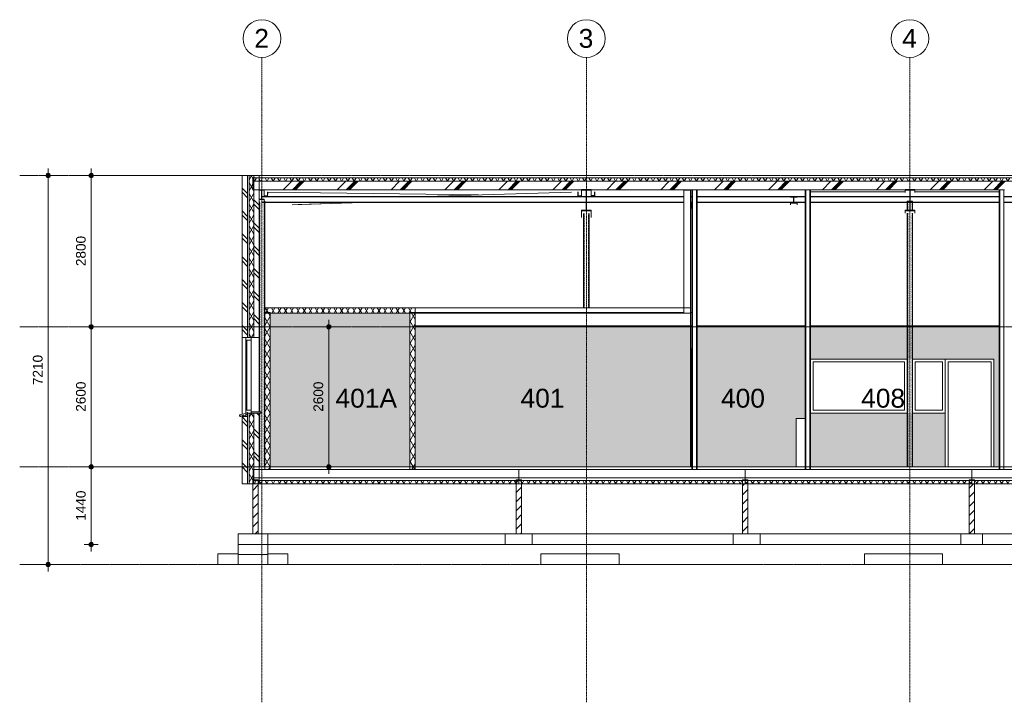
# Model space of a CAD drawing. Header units: millimetres. Extents: x 37681 to 219932, y -4585 to 8657.
# Tile 43 of 53: x 127631 to 145890, y -4363 to 8291. Entities that reach past the tile are written whole.
import ezdxf

# ---------------------------------------------------------------- set-up
doc = ezdxf.new("R2010")
doc.units = ezdxf.units.MM
for name, pattern in [('ARC Grid Line', [22.225, 12.7, -3.175, 3.175, -3.175]), ('ARC Level Line', [32, 6, -5, 16, -5]), ('Hidden', [7.14375, 4.7625, -2.38125])]:
    doc.linetypes.add(name, pattern=pattern)
for name, color, linetype, lineweight in [('A--A23__Vloeren', 8, 'Continuous', 15), ('A--A2__Ruwbouw', 8, 'Continuous', 15), ('A--A45__Plafondafwerkingen', 8, 'Continuous', 15), ('A--AR9__AlgVoorz', 1, 'Continuous', 9), ('A--L$01A__Algemeen', 7, 'Continuous', 9), ('A--L$07A__Stramien', 1, 'Continuous', 13), ('A--L21__Buitenwanden', 3, 'Continuous', 9), ('A--L22__Binnenwanden', 2, 'Continuous', 9), ('A--L23__Vloeren', 3, 'Continuous', 9), ('A--L28__Hoofddraagconstructies', 3, 'Continuous', 9), ('A--L3__Afbouw', 2, 'Continuous', 9), ('A--L45__Plafondafwerkingen', 1, 'Continuous', 9), ('A--L82__LosseGebruikersInvent', 1, 'Continuous', 9), ('A--LR9__AlgVoorz', 7, 'Continuous', 9), ('A--M$01A__Algemeen', 1, 'Continuous', 13), ('A--M$01A__Algemeen-100', 1, 'Continuous', 13), ('A--T$07A__Stramien', 1, 'Continuous', 13), ('A--TR9__AlgVoorz', 1, 'Continuous', 13)]:
    doc.layers.add(name, color=color, linetype=linetype, lineweight=lineweight)
doc.styles.add('Arial', font='arial.ttf', dxfattribs={"height": 180})
doc.styles.add('Arial_1', font='arial.ttf', dxfattribs={"height": 350})
doc.dimstyles.new('00_ARC_dimension_1_8mm', dxfattribs={"dimscale": 304.8, "dimtxt": 183.646692, "dimasz": 1.049869, "dimexe": 0.426509, "dimexo": 0.0625, "dimgap": 0.164042, "dimtad": 1, "dimdec": 0, "dimzin": 0, "dimdsep": 46, "dimtxsty": 'Arial', "dimblk1": 'DOTSMALL', "dimblk2": 'DOTSMALL', "dimsah": 1, "dimcen": 0.09, "dimdle": 0.426509, "dimadec": 3, "dimazin": 0, "dimtfac": 1, "dimtdec": 4, "dimtix": 1, "dimtmove": 0, "dimatfit": 3, "dimfxl": 0.426509, "dimfxlon": 1, "dimtvp": 1, "dimtolj": 1, "dimtzin": 0, "dimarcsym": 2})
pattern_1 = [(60, (153173.95, 2795), (-86.60254, 50), []), (120, (153173.95, 2795), (-86.60254, -50), [])]
pattern_2 = [(60, (153173.95, 2795), (-86.60254, 50), []), (120, (153173.95, 2795), (-86.60254, -50), [])]
pattern_3 = [(315, (131754.36, 2545), (212.132, 212.132), []), (315, (133954.36, 2545), (212.132, 212.132), [])]
pattern_4 = [(45, (153173.95, 2795), (-84.8528, 84.8528), [])]
pattern_5 = [(45, (153173.95, 2795), (-84.8528, 84.8528), [])]
pattern_6 = [(45, (43451.84, 2795), (-251.447, 251.447), []), (45, (43451.84, 3176), (-251.447, 251.447), [])]

# ---------------------------------------------------------------- blocks, each defined once
blk = doc.blocks.new('32_DO_WB_vo deur enkel2 - vo 2-2262684-C')
at = {"layer": 'A--L3__Afbouw'}
for p, q in [((35074, 2000), (35074, 0)), ((35974, 2000), (35074, 2000)), ((35924, 1950), (35124, 1950)), ((35124, 1950), (35124, 0)), ((35124, 0), (35124, 1950)), ((35124, 1950), (35924, 1950)), ((35924, 0), (35924, 1950)), ((35924, 0), (35924, 1950)), ((35974, 0), (35974, 2000))]:
    blk.add_line(p, q, dxfattribs=at)
blk = doc.blocks.new('28-11_ARC_staal_balk_IPE - IPE400-V5-C')
at = {"layer": 'A--L28__Hoofddraagconstructies'}
h = blk.add_hatch(dxfattribs=at)
h.set_pattern_fill('FP_30', color=256, style=0, pattern_type=2)
h.set_pattern_definition(pattern_6)
h.paths.add_polyline_path([(34507, 4745), (34507, 4759), (34422, 4759), (34422, 5132), (34507, 5132), (34507, 5139), (34327, 5139), (34327, 5132), (34413, 5132), (34413, 4759), (34327, 4759), (34327, 4745), (34422, 4745)])
for p, q in [((34507, 5145), (34327, 5145)), ((34327, 5145), (34327, 5132)), ((34327, 5132), (34413, 5132)), ((34327, 5090), (34327, 5132)), ((34413, 5132), (34413, 4759)), ((34422, 4759), (34422, 5132)), ((34422, 5132), (34507, 5132)), ((34507, 5132), (34507, 5145)), ((34507, 5090), (34507, 5132)), ((34413, 4759), (34327, 4759)), ((34327, 4759), (34327, 4745)), ((34507, 4759), (34422, 4759)), ((34507, 4745), (34507, 4759)), ((34327, 4745), (34507, 4745)), ((34327, 4703), (34327, 4745)), ((34507, 4703), (34507, 4745))]:
    blk.add_line(p, q, dxfattribs=at)
blk = doc.blocks.new('28-11_ARC_staal_balk_IPE - IPE400-2063630-C')
at = {"layer": 'A--L28__Hoofddraagconstructies'}
h = blk.add_hatch(dxfattribs=at)
h.set_pattern_fill('FP_30', color=256, style=0, pattern_type=2)
h.set_pattern_definition(pattern_6)
h.paths.add_polyline_path([(28467, 4745), (28507, 4745), (28507, 4759), (28422, 4759), (28422, 5132), (28507, 5132), (28507, 5139), (28327, 5139), (28327, 5132), (28413, 5132), (28413, 4759), (28327, 4759), (28327, 4745), (28457, 4745)])
for p, q in [((28507, 5145), (28327, 5145)), ((28327, 5145), (28327, 5132)), ((28327, 5132), (28413, 5132)), ((28327, 5132), (28327, 5013)), ((28413, 5132), (28413, 4759)), ((28422, 4759), (28422, 5132)), ((28422, 5132), (28507, 5132)), ((28507, 5132), (28507, 5145)), ((28507, 5132), (28507, 5013)), ((28413, 4759), (28327, 4759)), ((28327, 4759), (28327, 4745)), ((28507, 4759), (28422, 4759)), ((28507, 4745), (28507, 4759)), ((28327, 4745), (28507, 4745)), ((28327, 4745), (28327, 4624)), ((28507, 4745), (28507, 4624))]:
    blk.add_line(p, q, dxfattribs=at)
blk = doc.blocks.new('28-11_ARC_staal_balk_IPE - IPE180-1974948-C')
at = {"layer": 'A--L28__Hoofddraagconstructies'}
for p, q in [((22443, 5137), (22352, 5137)), ((22352, 5137), (22352, 5129)), ((22352, 5129), (22395, 5129)), ((22395, 5129), (22395, 4965)), ((22400, 4965), (22400, 5129)), ((22400, 5129), (22443, 5129)), ((22443, 5129), (22443, 5137)), ((22443, 5129), (22443, 5014)), ((22395, 4965), (22352, 4965)), ((22352, 4965), (22352, 4957)), ((22352, 4957), (22443, 4957)), ((22443, 4965), (22400, 4965)), ((22443, 4957), (22443, 4965)), ((22443, 4957), (22443, 4917))]:
    blk.add_line(p, q, dxfattribs=at)
blk = doc.blocks.new('28-11_ARC_staal_balk_L - L80x8-2063833-C')
at = {"layer": 'A--L28__Hoofddraagconstructies'}
for p, q in [((28566, 5030), (28517, 5030)), ((28517, 5030), (28517, 5022)), ((28517, 5022), (28572, 5022)), ((28517, 5022), (29138, 5013)), ((28567, 5098), (28566, 5030)), ((28572, 5022), (28572, 5098)), ((29193, 5013), (28572, 5022))]:
    blk.add_line(p, q, dxfattribs=at)
blk = doc.blocks.new('28-11_ARC_staal_balk_L - L80x8-2063834-C')
at = {"layer": 'A--L28__Hoofddraagconstructies'}
for p, q in [((22502, 5024), (22453, 5024)), ((22453, 5024), (22453, 5016)), ((22453, 5016), (22507, 5016)), ((22453, 5016), (22712, 5013)), ((22508, 5096), (22502, 5096)), ((22502, 5096), (22502, 5024)), ((22507, 5016), (22508, 5096)), ((22767, 5013), (22507, 5016)), ((22508, 5096), (26417, 5045))]:
    blk.add_line(p, q, dxfattribs=at)
blk = doc.blocks.new('28-11_ARC_staal_balk_L - L80x8-2063835-C')
at = {"layer": 'A--L28__Hoofddraagconstructies'}
for p, q in [((25452, 5016), (28143, 5096)), ((28262, 5020), (28034, 5013)), ((28090, 5013), (28318, 5020)), ((28261, 5098), (28262, 5020)), ((28262, 5020), (28318, 5020)), ((28268, 5028), (28267, 5098)), ((28318, 5028), (28268, 5028)), ((28318, 5020), (28318, 5028)), ((24223, 4899), (22959, 4861)), ((23074, 4863), (24278, 4899))]:
    blk.add_line(p, q, dxfattribs=at)
blk = doc.blocks.new('28_SFO_staal_balk_HEA - HEA 120-2055582-C')
at = {"layer": 'A--L28__Hoofddraagconstructies'}
for p, q in [((32204, 5005), (32204, 4998)), ((32204, 4998), (32261, 4998)), ((32261, 4998), (32261, 4907)), ((32266, 4907), (32266, 4998)), ((32266, 4998), (32324, 4998)), ((32324, 4998), (32324, 5005)), ((32204, 4899), (32204, 4892)), ((32204, 4892), (32324, 4892)), ((32204, 4892), (32204, 4856)), ((32324, 4892), (32324, 4899)), ((32324, 4892), (32324, 4856))]:
    blk.add_line(p, q, dxfattribs=at)
blk = doc.blocks.new('28_SFO_staal_balk_HEA - HEA 120-2055517-C')
at = {"layer": 'A--L28__Hoofddraagconstructies'}
for p, q in [((30361, 4824), (30347, 4824)), ((30347, 4816), (30374, 4816)), ((30361, 4899), (30361, 4824)), ((30366, 4824), (30366, 4899)), ((30374, 4824), (30366, 4824))]:
    blk.add_line(p, q, dxfattribs=at)
blk = doc.blocks.new('28_11_ARC_stalen_kolom - SHS100x10-2062444-C')
at = {"layer": 'A--L28__Hoofddraagconstructies'}
blk.add_line((30374, 4800), (30347, 4800), dxfattribs=at)
blk = doc.blocks.new('28_11_ARC_stalen_kolom - SHS100x10-1919061-C')
at = {"layer": 'A--L28__Hoofddraagconstructies'}
for p, q in [((28367, 4697), (28367, 2950)), ((28467, 4697), (28467, 2950))]:
    blk.add_line(p, q, dxfattribs=at)
at = {"layer": 'A--L28__Hoofddraagconstructies', "linetype": 'Hidden'}
for p, q in [((28377, 2950), (28377, 4697)), ((28457, 4697), (28457, 2950))]:
    blk.add_line(p, q, dxfattribs=at)
blk = doc.blocks.new('28_11_ARC_stalen_kolom - SHS100x10-1707562-C')
at = {"layer": 'A--L28__Hoofddraagconstructies'}
for p, q in [((34367, 4924), (34367, 4907)), ((34413, 4924), (34367, 4924)), ((34367, 4899), (34367, 4759)), ((34467, 4924), (34422, 4924)), ((34467, 4924), (34467, 4907)), ((34467, 4899), (34467, 4759)), ((34367, 4703), (34367, 2615)), ((34467, 4703), (34467, 2615)), ((34367, 2600), (34367, 0)), ((34467, 2600), (34467, 0))]:
    blk.add_line(p, q, dxfattribs=at)
at = {"layer": 'A--L28__Hoofddraagconstructies', "linetype": 'Hidden'}
for p, q in [((34377, 4907), (34377, 4924)), ((34377, 4759), (34377, 4899)), ((34457, 4924), (34457, 4907)), ((34457, 4899), (34457, 4759)), ((34377, 2615), (34377, 4703)), ((34457, 4703), (34457, 2615)), ((34377, 0), (34377, 2600)), ((34457, 2600), (34457, 0))]:
    blk.add_line(p, q, dxfattribs=at)
blk = doc.blocks.new('28_11_ARC_stalen_kolom - SHS100x10-V6-C')
at = {"layer": 'A--L28__Hoofddraagconstructies', "linetype": 'Hidden'}
for p, q in [((22362, 1020), (22362, 4917)), ((22442, 4917), (22442, 4907)), ((22442, 4899), (22442, 0)), ((22362, 0), (22362, 1000))]:
    blk.add_line(p, q, dxfattribs=at)
at = {"layer": 'A--L28__Hoofddraagconstructies'}
for p, q in [((22452, 4924), (22443, 4924)), ((22452, 4924), (22452, 4907)), ((22452, 4899), (22452, 2950))]:
    blk.add_line(p, q, dxfattribs=at)
blk = doc.blocks.new('28_SFO_staal_balk_HEA - HEA 120-2051418-C')
at = {"layer": 'A--L28__Hoofddraagconstructies'}
for p, q in [((22400, 5013), (28413, 5013)), ((22400, 5005), (28413, 5005)), ((28422, 5013), (30227, 5013)), ((28422, 5005), (30227, 5005)), ((30347, 5013), (30374, 5013)), ((30347, 5005), (30374, 5005)), ((30474, 5013), (32474, 5013)), ((30474, 5005), (32474, 5005)), ((32574, 5013), (34413, 5013)), ((32574, 5005), (34413, 5005)), ((34422, 5013), (36074, 5013)), ((34422, 5005), (36074, 5005)), ((36174, 5013), (39974, 5013)), ((36174, 5005), (36433, 5005)), ((36553, 5005), (37633, 5005)), ((37753, 5005), (39974, 5005)), ((48798, 5013), (48826, 5013)), ((48798, 5005), (48826, 5005)), ((22398, 4899), (22398, 4907)), ((22398, 4907), (28413, 4907)), ((22398, 4899), (28413, 4899)), ((28422, 4907), (30227, 4907)), ((28422, 4899), (30227, 4899)), ((30347, 4907), (30374, 4907)), ((30347, 4899), (30374, 4899)), ((30474, 4907), (32474, 4907)), ((30474, 4899), (32474, 4899)), ((32574, 4907), (34413, 4907)), ((32574, 4899), (34413, 4899)), ((34422, 4907), (36074, 4907)), ((34422, 4899), (36074, 4899)), ((36174, 4907), (36490, 4907)), ((36174, 4899), (36433, 4899)), ((36495, 4907), (37690, 4907)), ((36553, 4899), (37633, 4899)), ((37695, 4907), (39974, 4907)), ((37753, 4899), (39974, 4899)), ((48798, 4907), (48826, 4907)), ((48798, 4899), (48826, 4899))]:
    blk.add_line(p, q, dxfattribs=at)
blk = doc.blocks.new('32_DO_WB_koelingdeur - 2000x800-2057371-C')
at = {"layer": 'A--L3__Afbouw'}
for p, q in [((30352, 2150), (30347, 2150)), ((30347, 2100), (30352, 2100)), ((30347, 2100), (30352, 2100)), ((30352, 2190), (30352, 2100)), ((30374, 2190), (30352, 2190)), ((30352, 2100), (30374, 2100)), ((30352, 0), (30352, 2100)), ((30352, 2100), (30374, 2100))]:
    blk.add_line(p, q, dxfattribs=at)
blk = doc.blocks.new('32_WI_WB_fixed glass - Ontwerpraam-2060428-C')
at = {"layer": 'A--L3__Afbouw'}
for p, q in [((34367, 2000), (32574, 2000)), ((34317, 1950), (32624, 1950)), ((32624, 1950), (32624, 1050)), ((32624, 1050), (32624, 1950)), ((32624, 1950), (34317, 1950)), ((34317, 1050), (34317, 1950)), ((34317, 1050), (34317, 1950)), ((34367, 1000), (34367, 2000)), ((32574, 1000), (34367, 1000)), ((32624, 1050), (34317, 1050)), ((32624, 1050), (34317, 1050))]:
    blk.add_line(p, q, dxfattribs=at)
blk = doc.blocks.new('32_WI_WB_fixed glass - Ontwerpraam-2060542-C')
at = {"layer": 'A--L3__Afbouw'}
for p, q in [((34467, 2000), (34467, 1000)), ((35074, 2000), (34467, 2000)), ((35024, 1950), (34517, 1950)), ((34517, 1950), (34517, 1050)), ((34517, 1050), (34517, 1950)), ((34517, 1950), (35024, 1950)), ((35024, 1050), (35024, 1950)), ((35024, 1050), (35024, 1950)), ((35074, 1000), (35074, 2000)), ((34467, 1000), (35074, 1000)), ((34517, 1050), (35024, 1050)), ((34517, 1050), (35024, 1050))]:
    blk.add_line(p, q, dxfattribs=at)
blk = doc.blocks.new('31_WI_WB_fixed glass - Ontwerpraam-2070375-C')
at = {"layer": 'A--L3__Afbouw'}
for p, q in [((22202, 2400), (22102, 2400)), ((22102, 2400), (22102, 2350)), ((22202, 2350), (22202, 2400)), ((22102, 2350), (22202, 2350)), ((22102, 2350), (22102, 1050)), ((22123, 2350), (22102, 2350)), ((22123, 1050), (22123, 2350)), ((22202, 2350), (22202, 1050)), ((21985, 958), (21989, 941)), ((22123, 1000), (21988, 964)), ((21997, 938), (22012, 948)), ((22012, 948), (22015, 942)), ((22015, 942), (22039, 948)), ((22039, 954), (22061, 960)), ((22039, 948), (22039, 954)), ((22061, 960), (22064, 955)), ((22064, 955), (22088, 961)), ((22088, 967), (22109, 973)), ((22088, 961), (22088, 967)), ((22202, 1050), (22102, 1050)), ((22102, 1050), (22102, 1000)), ((22102, 1050), (22123, 1050)), ((22102, 1000), (22202, 1000)), ((22109, 973), (22113, 968)), ((22113, 968), (22131, 973)), ((22126, 1010), (22123, 1000)), ((22132, 1010), (22126, 1010)), ((22131, 973), (22132, 976)), ((22132, 976), (22132, 1010)), ((22202, 1000), (22202, 1050)), ((22382, 1020), (22202, 1020)), ((22202, 1020), (22202, 1000)), ((22202, 1000), (22382, 1000)), ((22382, 1000), (22382, 1020))]:
    blk.add_line(p, q, dxfattribs=at)
for centre, start, end in [((21990, 959), 105, 195), ((21994, 942), 195, 305.1013)]:
    blk.add_arc(centre, 5, start, end, dxfattribs=at)
blk = doc.blocks.new('73_FU_Keukentop - Type 1-2249446-C')
at = {"layer": 'A--L82__LosseGebruikersInvent'}
for p, q in [((32309, 900), (32474, 900)), ((32309, 0), (32309, 900))]:
    blk.add_line(p, q, dxfattribs=at)
blk = doc.blocks.new('Grid - 3_5mm-18301-C')
at = {"layer": 'A--T$07A__Stramien'}
blk.add_circle((22402, 7941), 350, dxfattribs=at)
blk = doc.blocks.new('DIMBLOCK10-C')
at = {"layer": 'A--M$01A__Algemeen-100'}
h = blk.add_hatch(color=256, dxfattribs=at)
edge = h.paths.add_edge_path()
edge.add_arc((133363, 2600), 40, 0, 360)
h = blk.add_hatch(color=256, dxfattribs=at)
edge = h.paths.add_edge_path()
edge.add_arc((133363, 0), 40, 0, 360)
for p, q in [((133363, 2600), (133233, 2600)), ((133363, 2730), (133363, -130)), ((133363, 2600), (133493, 2600)), ((133363, 0), (133233, 0)), ((133363, 0), (133493, 0))]:
    blk.add_line(p, q, dxfattribs=at)
for centre in [(133363, 2600), (133363, 0)]:
    blk.add_circle(centre, 40, dxfattribs=at)
at = {"layer": 'A--M$01A__Algemeen-100', "color": 0, "insert": (133079, 1023), "char_height": 180, "width": 664.52, "attachment_point": 1, "rotation": 90, "line_spacing_factor": 0.941778, "style": 'Arial'}
blk.add_mtext('2600', dxfattribs=at)
blk = doc.blocks.new('_DotSmall')
at = {"color": 0, "linetype": 'ByBlock', "const_width": 0.5}
blk.add_lwpolyline([(-0.0625, 0, 1), (0.0625, 0, 1)], format="xyb", close=True, dxfattribs=at)
blk = doc.blocks.new('DIMBLOCK12-C')
at = {"layer": 'A--M$01A__Algemeen-100'}
h = blk.add_hatch(color=256, dxfattribs=at)
edge = h.paths.add_edge_path()
edge.add_arc((128959, 5400), 40, 0, 360)
h = blk.add_hatch(color=256, dxfattribs=at)
edge = h.paths.add_edge_path()
edge.add_arc((128959, 2600), 40, 0, 360)
for p, q in [((128959, 5530), (128959, 2600)), ((128959, 5400), (128829, 5400)), ((128959, 5400), (129089, 5400)), ((128959, 2600), (128829, 2600)), ((128959, 2600), (129089, 2600))]:
    blk.add_line(p, q, dxfattribs=at)
for centre in [(128959, 5400), (128959, 2600)]:
    blk.add_circle(centre, 40, dxfattribs=at)
at = {"layer": 'A--M$01A__Algemeen-100', "color": 0, "insert": (128675, 3723), "char_height": 180, "width": 664.52, "attachment_point": 1, "rotation": 90, "line_spacing_factor": 0.941778, "style": 'Arial'}
blk.add_mtext('2800', dxfattribs=at)
blk = doc.blocks.new('DIMBLOCK13-C')
at = {"layer": 'A--M$01A__Algemeen-100'}
h = blk.add_hatch(color=256, dxfattribs=at)
edge = h.paths.add_edge_path()
edge.add_arc((128959, 2600), 40, 0, 360)
h = blk.add_hatch(color=256, dxfattribs=at)
edge = h.paths.add_edge_path()
edge.add_arc((128959, 0), 40, 0, 360)
for p, q in [((128959, 2600), (128829, 2600)), ((128959, 2600), (128959, 0)), ((128959, 2600), (129089, 2600)), ((128959, 0), (128829, 0)), ((128959, 0), (129089, 0))]:
    blk.add_line(p, q, dxfattribs=at)
for centre in [(128959, 2600), (128959, 0)]:
    blk.add_circle(centre, 40, dxfattribs=at)
at = {"layer": 'A--M$01A__Algemeen-100', "color": 0, "insert": (128675, 1023), "char_height": 180, "width": 664.52, "attachment_point": 1, "rotation": 90, "line_spacing_factor": 0.941778, "style": 'Arial'}
blk.add_mtext('2600', dxfattribs=at)
blk = doc.blocks.new('DIMBLOCK14-C')
at = {"layer": 'A--M$01A__Algemeen-100'}
h = blk.add_hatch(color=256, dxfattribs=at)
edge = h.paths.add_edge_path()
edge.add_arc((128959, 0), 40, 0, 360)
h = blk.add_hatch(color=256, dxfattribs=at)
edge = h.paths.add_edge_path()
edge.add_arc((128959, -1440), 40, 0, 360)
for p, q in [((128959, 0), (128829, 0)), ((128959, 0), (128959, -1570)), ((128959, 0), (129089, 0)), ((128959, -1440), (128829, -1440)), ((128959, -1440), (129089, -1440))]:
    blk.add_line(p, q, dxfattribs=at)
for centre in [(128959, 0), (128959, -1440)]:
    blk.add_circle(centre, 40, dxfattribs=at)
at = {"layer": 'A--M$01A__Algemeen-100', "color": 0, "insert": (128675, -997), "char_height": 180, "width": 664.52, "attachment_point": 1, "rotation": 90, "line_spacing_factor": 0.941778, "style": 'Arial'}
blk.add_mtext('1440', dxfattribs=at)
blk = doc.blocks.new('DIMBLOCK15-C')
at = {"layer": 'A--M$01A__Algemeen-100'}
h = blk.add_hatch(color=256, dxfattribs=at)
edge = h.paths.add_edge_path()
edge.add_arc((128159, 5400), 40, 0, 360)
h = blk.add_hatch(color=256, dxfattribs=at)
edge = h.paths.add_edge_path()
edge.add_arc((128159, -1810), 40, 0, 360)
for p, q in [((128159, 5530), (128159, -1940)), ((128159, 5400), (128029, 5400)), ((128159, 5400), (128289, 5400)), ((128159, -1810), (128029, -1810)), ((128159, -1810), (128289, -1810))]:
    blk.add_line(p, q, dxfattribs=at)
for centre in [(128159, 5400), (128159, -1810)]:
    blk.add_circle(centre, 40, dxfattribs=at)
at = {"layer": 'A--M$01A__Algemeen-100', "color": 0, "insert": (127875, 1518), "char_height": 180, "width": 664.52, "attachment_point": 1, "rotation": 90, "line_spacing_factor": 0.941778, "style": 'Arial'}
blk.add_mtext('7210', dxfattribs=at)

msp = doc.modelspace()

# ---------------------------------------------------------------- hatches: boundary and pattern name
at = {"layer": 'A--A23__Vloeren', "lineweight": 9}
h = msp.add_hatch(dxfattribs=at)
h.set_pattern_fill('FP_22', color=256, angle=150, style=0, pattern_type=2)
h.set_pattern_definition(pattern_1)
h.paths.add_polyline_path([(131956.4, 5297.1), (162085.4, 5297.1), (162085.4, 5357.1), (131956.4, 5357.1), (131956.4, 5344.1)])
h = msp.add_hatch(dxfattribs=at)
h.set_pattern_fill('FP_27', color=256, style=0, pattern_type=2)
h.set_pattern_definition([(45, (153173.95, 2795), (-500, 500), []), (45, (153343.95, 2795), (-500, 500), []), (45, (153353.95, 2795), (-500, 500), []), (45, (153363.95, 2795), (-500, 500), []), (45, (153373.95, 2795), (-500, 500), []), (45, (153383.95, 2795), (-500, 500), []), (45, (153393.95, 2795), (-500, 500), []), (45, (153403.95, 2795), (-500, 500), [])])
h.paths.add_polyline_path([(131956.4, 5139.1), (162085.4, 5139.1), (162085.4, 5297.1), (131956.4, 5297.1)])
h = msp.add_hatch(dxfattribs=at)
h.set_pattern_fill('FP_22', color=256, angle=150, style=0, pattern_type=2)
h.set_pattern_definition(pattern_1)
h.paths.add_polyline_path([(135188.4, -310), (136886.4, -310), (136886.4, -250), (131959.4, -250), (131959.4, -310), (134518.7, -310)])
h = msp.add_hatch(dxfattribs=at)
h.set_pattern_fill('FP_22', color=256, angle=150, style=0, pattern_type=2)
h.set_pattern_definition(pattern_1)
h.paths.add_polyline_path([(136886.4, -310), (141085.9, -310), (141085.9, -250), (136886.4, -250)])
h = msp.add_hatch(dxfattribs=at)
h.set_pattern_fill('FP_22', color=256, angle=150, style=0, pattern_type=2)
h.set_pattern_definition(pattern_1)
h.paths.add_polyline_path([(144948.4, -310), (145285.4, -310), (145285.4, -250), (141085.9, -250), (141085.9, -310), (144564.2, -310)])
h = msp.add_hatch(dxfattribs=at)
h.set_pattern_fill('FP_22', color=256, angle=150, style=0, pattern_type=2)
h.set_pattern_definition(pattern_1)
h.paths.add_polyline_path([(147243, -310), (149485.4, -310), (149485.4, -250), (145285.4, -250), (145285.4, -310), (145903.6, -310)])
at = {"layer": 'A--A2__Ruwbouw', "lineweight": 9}
h = msp.add_hatch(dxfattribs=at)
h.set_pattern_fill('FP_25', color=256, angle=-225, style=0, pattern_type=2)
h.set_pattern_definition(pattern_3)
h.paths.add_polyline_path([(131754.4, -310), (131854.4, -310), (131854.4, 936.8), (131754.4, 936.8), (131754.4, -250)])
h.paths.add_polyline_path([(131824.4, 2400), (131854.4, 2400), (131854.4, 5400), (131754.4, 5400), (131754.4, 2400)])
h = msp.add_hatch(dxfattribs=at)
h.set_pattern_fill('FP_22', color=256, angle=150, style=0, pattern_type=2)
h.set_pattern_definition(pattern_1)
h.paths.add_polyline_path([(131959.4, -310), (131959.4, -50), (131974.4, -50), (131974.4, 1000), (131884.4, 1000), (131884.4, -310)])
h.paths.add_polyline_path([(131884.4, 2400), (131974.4, 2400), (131974.4, 5139.1), (131956.4, 5139.1), (131956.4, 5357.1), (131974.4, 5357.1), (131974.4, 5400), (131884.4, 5400), (131884.4, 2795.6)])
h = msp.add_hatch(dxfattribs=at)
h.set_pattern_fill('FP_25', color=256, angle=-225, style=0, pattern_type=2)
h.set_pattern_definition(pattern_3)
h.paths.add_polyline_path([(131974.4, -50), (132074.4, -50), (132074.4, 1000), (131974.4, 1000), (131974.4, 0)])
h.paths.add_polyline_path([(131974.4, 2400), (132074.4, 2400), (132074.4, 5139.1), (131974.4, 5138.5), (131974.4, 2795.6)])
h.paths.add_polyline_path([(132074.4, 5357.1), (132074.4, 5400), (131974.4, 5400), (131974.4, 5357.1), (132072.9, 5357.1)])
h = msp.add_hatch(dxfattribs=at)
h.set_pattern_fill('FP_22', color=256, angle=150, style=0, pattern_type=2)
h.set_pattern_definition(pattern_2)
h.paths.add_polyline_path([(132274.4, -50), (132274.4, 2860), (132174.4, 2860), (132174.4, -50)])
h = msp.add_hatch(dxfattribs=at)
h.set_pattern_fill('FP_22', color=256, angle=150, style=0, pattern_type=2)
h.set_pattern_definition(pattern_2)
h.paths.add_polyline_path([(134964.4, -50), (134964.4, 2860), (134864.4, 2860), (134864.4, -50)])
h = msp.add_hatch(dxfattribs=at)
h.set_pattern_fill('FP_24', color=256, style=0, pattern_type=2)
h.set_pattern_definition([(0, (140008.9, 0), (0, 1200), [])])
h.paths.add_polyline_path([(139206.6, 2615), (139948.9, 2615), (139948.9, 2860), (134964.4, 2860), (134964.4, 2615), (137867.2, 2615)])
h = msp.add_hatch(dxfattribs=at)
h.set_pattern_fill('FP_32', color=256, style=0, pattern_type=2)
h.set_pattern_definition([(0, (136801.4, 0), (0, 1200), [])])
h.paths.add_polyline_path([(140073.9, 2615), (140096.4, 2615), (140096.4, 2860), (140068.9, 2860), (140068.9, 2615)])
h = msp.add_hatch(dxfattribs=at)
h.set_pattern_fill('FP_23', color=256, angle=135, style=0, pattern_type=2)
h.set_pattern_definition(pattern_4)
h.paths.add_polyline_path([(131959.4, -1240), (132056.4, -1240), (132056.4, -310), (131956.4, -310), (131956.4, -1240)])
h = msp.add_hatch(dxfattribs=at)
h.set_pattern_fill('FP_23', color=256, angle=135, style=0, pattern_type=2)
h.set_pattern_definition(pattern_5)
h.paths.add_polyline_path([(136886.4, -1240), (136936.4, -1240), (136936.4, -310), (136836.4, -310), (136836.4, -1240)])
h = msp.add_hatch(dxfattribs=at)
h.set_pattern_fill('FP_23', color=256, angle=135, style=0, pattern_type=2)
h.set_pattern_definition(pattern_5)
h.paths.add_polyline_path([(141085.9, -1240), (141135.9, -1240), (141135.9, -310), (141035.9, -310), (141035.9, -1240)])
h = msp.add_hatch(dxfattribs=at)
h.set_pattern_fill('FP_23', color=256, angle=135, style=0, pattern_type=2)
h.set_pattern_definition(pattern_4)
h.paths.add_polyline_path([(145335.4, -1240), (145335.4, -310), (145235.4, -310), (145235.4, -1240)])
at = {"layer": 'A--A45__Plafondafwerkingen', "lineweight": 9}
h = msp.add_hatch(dxfattribs=at)
h.set_pattern_fill('FP_22', color=256, angle=150, style=0, pattern_type=2)
h.set_pattern_definition(pattern_1)
h.paths.add_polyline_path([(132274.4, 2850), (134864.4, 2850), (134864.4, 2860), (134964.4, 2860), (134964.4, 2950), (132174.4, 2950), (132174.4, 2860), (132274.4, 2860)])
at = {"layer": 'A--AR9__AlgVoorz'}
for points in [[(134518.7, 0), (134864.4, 0), (134864.4, 2850), (132274.4, 2850), (132274.4, 0), (133848.9, 0)], [(134964.4, 0), (140068.9, 0), (140068.9, 2150), (140073.9, 2150), (140073.9, 2190), (140096.4, 2190), (140096.4, 2600), (134964.4, 2600), (134964.4, 611.2)], [(140196.4, 0), (142031.4, 0), (142031.4, 900), (142196.4, 900), (142196.4, 2600), (140196.4, 2600), (140196.4, 65.1)]]:
    msp.add_hatch(color=7, dxfattribs=at).paths.add_polyline_path(points)
h = msp.add_hatch(color=7, dxfattribs=at)
h.paths.add_polyline_path([(145796.4, 0), (145796.4, 2600), (142296.4, 2600), (142296.4, 2000), (145696.4, 2000), (145696.4, 0)])
h.paths.add_polyline_path([(144796.4, 0), (144796.4, 1000), (142296.4, 1000), (142296.4, 0), (144564.2, 0)])

# ---------------------------------------------------------------- linework, layer by layer
at = {"layer": 'A--L$01A__Algemeen', "linetype": 'ARC Level Line', "lineweight": 13}
for p, q in [((127631, 5400), (172153.6, 5400)), ((127631, 2600), (172153.6, 2600)), ((127631, 0), (172153.6, 0)), ((172153.6, -1810), (127631, -1810))]:
    msp.add_line(p, q, dxfattribs=at)
at = {"layer": 'A--L$07A__Stramien', "linetype": 'ARC Grid Line'}
for p, q in [((132124.4, -4362.5), (132124.4, 7590.5)), ((138139.4, -4362.5), (138139.4, 7590.5)), ((144139.4, -4362.5), (144139.4, 7590.5))]:
    msp.add_line(p, q, dxfattribs=at)
at = {"layer": 'A--L21__Buitenwanden', "lineweight": 15}
for p, q in [((132074.4, 5400), (131754.4, 5400)), ((131754.4, 5400), (131754.4, 2400)), ((131854.4, 2400), (131854.4, 5400)), ((131884.4, 2400), (131884.4, 5400)), ((131974.4, 2400), (131974.4, 5400)), ((132074.4, 2400), (132074.4, 5400)), ((132274.4, 2860), (132174.4, 2860)), ((132174.4, 2850), (132174.4, -50)), ((132274.4, -50), (132274.4, 2860)), ((134964.4, 2860), (134864.4, 2860)), ((134864.4, 2860), (134864.4, -50)), ((134964.4, -50), (134964.4, 2850)), ((131754.4, 2400), (132074.4, 2400)), ((131854.4, 936.8), (131754.4, 936.8)), ((131754.4, 936.8), (131754.4, -310)), ((132074.4, 1000), (131854.4, 1000)), ((131854.4, -310), (131854.4, 1000)), ((131884.4, -310), (131884.4, 1000)), ((131974.4, -310), (131974.4, 1000)), ((132074.4, -310), (132074.4, 1000)), ((131754.4, -310), (132074.4, -310))]:
    msp.add_line(p, q, dxfattribs=at)
at = {"layer": 'A--L21__Buitenwanden'}
for p, q in [((139948.9, 2860), (139948.9, 5131.3)), ((140068.9, 5131.3), (139948.9, 5131.3)), ((140068.9, 5131.3), (140068.9, 2615)), ((139948.9, 2860), (134964.4, 2860)), ((140096.4, 2860), (140068.9, 2860)), ((140068.9, 2600), (140068.9, 0)), ((131754.4, 975.6), (131754.4, 2400)), ((132074.4, 2400), (132074.4, 1020)), ((131754.4, 936.8), (131754.4, 946.6)), ((131824.4, 994.3), (131824.4, 1000)), ((131824.4, 936.8), (131824.4, 970.9))]:
    msp.add_line(p, q, dxfattribs=at)
at = {"layer": 'A--L22__Binnenwanden', "lineweight": 15}
for p, q in [((140096.4, 5139.1), (140096.4, -50)), ((140196.4, 5139.1), (140096.4, 5139.1)), ((140108.9, 5139.1), (140108.9, -50)), ((140183.9, 5139.1), (140183.9, -50)), ((140196.4, -50), (140196.4, 5139.1)), ((142196.4, 5139.1), (142196.4, -50)), ((142296.4, 5139.1), (142196.4, 5139.1)), ((142208.9, 5139.1), (142208.9, -50)), ((142283.9, 5139.1), (142283.9, -50)), ((142296.4, -50), (142296.4, 5139.1)), ((145796.4, 5139.1), (145796.4, -50)), ((145896.4, 5139.1), (145796.4, 5139.1)), ((145808.9, 5139.1), (145808.9, -50)), ((145883.9, 5139.1), (145883.9, -50)), ((142196.4, -50), (142296.4, -50)), ((145796.4, -50), (145896.4, -50)), ((132056.4, -240), (131956.4, -240)), ((131956.4, -240), (131956.4, -1240)), ((132056.4, -1240), (132056.4, -240)), ((136836.4, -240), (136836.4, -1240)), ((136936.4, -240), (136836.4, -240)), ((136936.4, -1240), (136936.4, -240)), ((141035.9, -240), (141035.9, -1240)), ((141135.9, -240), (141035.9, -240)), ((141135.9, -1240), (141135.9, -240)), ((145335.4, -240), (145235.4, -240)), ((145235.4, -240), (145235.4, -1240)), ((145335.4, -1240), (145335.4, -240)), ((132231.4, -1240), (131681.4, -1240)), ((131681.4, -1240), (131681.4, -1440)), ((132231.4, -1440), (132231.4, -1240)), ((137136.4, -1240), (136636.4, -1240)), ((136636.4, -1240), (136636.4, -1440)), ((137136.4, -1440), (137136.4, -1240)), ((141360.9, -1240), (140860.9, -1240)), ((140860.9, -1240), (140860.9, -1440)), ((141360.9, -1440), (141360.9, -1240)), ((145485.4, -1240), (145085.4, -1240)), ((145085.4, -1240), (145085.4, -1440)), ((145485.4, -1440), (145485.4, -1240)), ((131681.4, -1440), (132231.4, -1440)), ((136636.4, -1440), (137136.4, -1440)), ((140860.9, -1440), (141360.9, -1440)), ((145085.4, -1440), (145485.4, -1440))]:
    msp.add_line(p, q, dxfattribs=at)
at = {"layer": 'A--L22__Binnenwanden'}
for p, q in [((144049.4, 5098.8), (142296.4, 5098.8)), ((145796.4, 5098.8), (144229.4, 5098.8)), ((142296.4, 2000), (144089.4, 2000)), ((144089.4, 2000), (144089.4, 1000)), ((144189.4, 1000), (144189.4, 2000)), ((144189.4, 2000), (145696.4, 2000)), ((145696.4, 2000), (145696.4, 0)), ((144089.4, 1000), (142296.4, 1000)), ((144796.4, 1000), (144189.4, 1000)), ((144796.4, 0), (144796.4, 1000)), ((136636.4, -1240), (132231.4, -1240)), ((140860.9, -1240), (137136.4, -1240)), ((145085.4, -1240), (141360.9, -1240)), ((149273.4, -1240), (145485.4, -1240)), ((131681.4, -1810), (131681.4, -1440)), ((132231.4, -1440), (136636.4, -1440)), ((132231.4, -1440), (132231.4, -1810)), ((137136.4, -1440), (140860.9, -1440)), ((141360.9, -1440), (145085.4, -1440)), ((145485.4, -1440), (149273.4, -1440)), ((131306.4, -1810), (131306.4, -1610)), ((131681.4, -1610), (131306.4, -1610)), ((132231.4, -1625), (131681.4, -1625)), ((132606.4, -1610), (132231.4, -1610)), ((132606.4, -1610), (132606.4, -1810)), ((137295.9, -1810), (137295.9, -1610)), ((138745.9, -1610), (137295.9, -1610)), ((138745.9, -1610), (138745.9, -1810)), ((143295.9, -1810), (143295.9, -1610)), ((144745.9, -1610), (143295.9, -1610)), ((144745.9, -1610), (144745.9, -1810)), ((132606.4, -1810), (131306.4, -1810)), ((138745.9, -1810), (137295.9, -1810)), ((144745.9, -1810), (143295.9, -1810))]:
    msp.add_line(p, q, dxfattribs=at)
at = {"layer": 'A--L23__Vloeren', "lineweight": 15}
for p, q in [((162085.4, 5357.1), (131956.4, 5357.1)), ((131956.4, 5357.1), (131956.4, 5139.1)), ((162085.4, 5297.1), (131956.4, 5297.1)), ((131956.4, 5139.1), (140096.4, 5139.1)), ((140196.4, 5139.1), (142196.4, 5139.1)), ((142296.4, 5139.1), (145796.4, 5139.1)), ((158560.4, 0), (132074.4, 0)), ((153685.4, -50), (131959.4, -50)), ((131959.4, -50), (131959.4, -310)), ((136886.4, -310), (136886.4, -50)), ((141085.9, -310), (141085.9, -50)), ((145285.4, -310), (145285.4, -50)), ((153685.4, -200), (131959.4, -200)), ((153685.4, -250), (131959.4, -250)), ((132074.4, -310), (153685.4, -310))]:
    msp.add_line(p, q, dxfattribs=at)
at = {"layer": 'A--L45__Plafondafwerkingen', "lineweight": 15}
for p, q in [((134964.4, 2950), (132174.4, 2950)), ((132174.4, 2950), (132174.4, 2850)), ((134964.4, 2850), (134964.4, 2950)), ((132174.4, 2850), (134964.4, 2850)), ((140096.4, 2615), (134964.4, 2615)), ((134964.4, 2600), (140096.4, 2600)), ((142196.4, 2615), (140196.4, 2615)), ((140196.4, 2600), (142196.4, 2600)), ((145796.4, 2615), (142296.4, 2615)), ((142296.4, 2600), (145796.4, 2600))]:
    msp.add_line(p, q, dxfattribs=at)
at = {"layer": 'A--L45__Plafondafwerkingen'}
for p, q in [((134964.4, 2950), (140068.9, 2950)), ((140068.9, 2850), (134964.4, 2850))]:
    msp.add_line(p, q, dxfattribs=at)
at = {"layer": 'A--LR9__AlgVoorz', "flags": 128}
for points in [[(134864.4, 0), (132274.4, 0), (134864.4, 0)], [(140086.4, 0), (140096.4, 0), (135454.4, 0), (134964.4, 0), (136724.8, 0), (136786.4, 0), (136861.4, 0)], [(142196.4, 0), (145846.4, 0), (149648.4, 0), (149801.4, 0), (158517.4, 0), (158520.4, 0), (158670.4, 0), (161975.4, 0), (140196.4, 0), (140068.9, 0), (140196.4, 0), (140198, 0)], [(145796.4, 0), (142296.4, 0)]]:
    msp.add_lwpolyline(points, close=True, dxfattribs=at)

# ---------------------------------------------------------------- block references
at = {"layer": 'A--L28__Hoofddraagconstructies'}
for name in ['28-11_ARC_staal_balk_IPE - IPE180-1974948-C', '28-11_ARC_staal_balk_IPE - IPE400-2063630-C', '28-11_ARC_staal_balk_IPE - IPE400-V5-C', '28_SFO_staal_balk_HEA - HEA 120-2051418-C', '28-11_ARC_staal_balk_L - L80x8-2063834-C', '28-11_ARC_staal_balk_L - L80x8-2063835-C', '28-11_ARC_staal_balk_L - L80x8-2063833-C', '28_SFO_staal_balk_HEA - HEA 120-2055582-C', '28_11_ARC_stalen_kolom - SHS100x10-V6-C', '28_SFO_staal_balk_HEA - HEA 120-2055517-C', '28_11_ARC_stalen_kolom - SHS100x10-2062444-C', '28_11_ARC_stalen_kolom - SHS100x10-1707562-C', '28_11_ARC_stalen_kolom - SHS100x10-1919061-C']:
    msp.add_blockref(name, (109722.1, 0), dxfattribs=at)
at = {"layer": 'A--L3__Afbouw'}
for name in ['31_WI_WB_fixed glass - Ontwerpraam-2070375-C', '32_DO_WB_koelingdeur - 2000x800-2057371-C', '32_WI_WB_fixed glass - Ontwerpraam-2060428-C', '32_WI_WB_fixed glass - Ontwerpraam-2060542-C', '32_DO_WB_vo deur enkel2 - vo 2-2262684-C']:
    msp.add_blockref(name, (109722.1, 0), dxfattribs=at)
at = {"layer": 'A--L82__LosseGebruikersInvent'}
msp.add_blockref('73_FU_Keukentop - Type 1-2249446-C', (109722.1, 0), dxfattribs=at)
at = {"layer": 'A--T$07A__Stramien'}
for p in [(109722.1, 0), (115737.1, 0), (121737.1, 0)]:
    msp.add_blockref('Grid - 3_5mm-18301-C', p, dxfattribs=at)

# ---------------------------------------------------------------- texts
at = {"layer": 'A--T$07A__Stramien', "char_height": 350, "width": 336.709, "attachment_point": 1, "style": 'Arial_1'}
for s, insert in [('2', (131981.7, 8119.3)), ('3', (137996.7, 8119.3)), ('4', (143996.7, 8119.3))]:
    msp.add_mtext(s, dxfattribs=dict(at, insert=insert))
at = {"layer": 'A--TR9__AlgVoorz', "char_height": 350, "attachment_point": 1, "style": 'Arial_1'}
for s, insert, width in [('401A', (133486.9, 1449.1), 1410.97), ('401', (136918.1, 1449.1), 1010.126), ('400', (140635.8, 1449.1), 1010.126), ('408', (143235.1, 1449.1), 1010.126)]:
    msp.add_mtext(s, dxfattribs=dict(at, insert=insert, width=width))

# ---------------------------------------------------------------- dimensions: what is measured, and where the dimension line sits
at = {"layer": 'A--M$01A__Algemeen'}
for base, p1, p2, override, picture, middle in [((128158.5, -1810), (128288.5, 5400), (128288.5, -1810), {"dimpost": '<>', "dimfxl": 7210}, 'DIMBLOCK15-C', (128016.6, 1795)), ((128958.5, 2600), (129088.5, 5400), (129088.5, 2600), {"dimpost": '<>', "dimfxl": 2800}, 'DIMBLOCK12-C', (128816.6, 4000)), ((128958.5, 0), (129088.5, 2600), (129088.5, 0), {"dimpost": '<>', "dimfxl": 2600}, 'DIMBLOCK13-C', (128816.6, 1300)), ((133363.1, 0), (133493.1, 2600), (133493.1, 0), {"dimpost": '<>', "dimfxl": 2600}, 'DIMBLOCK10-C', (133221.2, 1300)), ((128958.5, -1440), (129088.5, 0), (129088.5, -1440), {"dimpost": '<>', "dimfxl": 1440}, 'DIMBLOCK14-C', (128816.6, -720))]:
    dim = msp.add_linear_dim(base=base, p1=p1, p2=p2, angle=90, dimstyle='00_ARC_dimension_1_8mm', override=override, dxfattribs=at)
    dim.commit()
    dim.dimension.update_dxf_attribs({"geometry": picture, "text_midpoint": middle})

doc.saveas('drawing.dxf')
